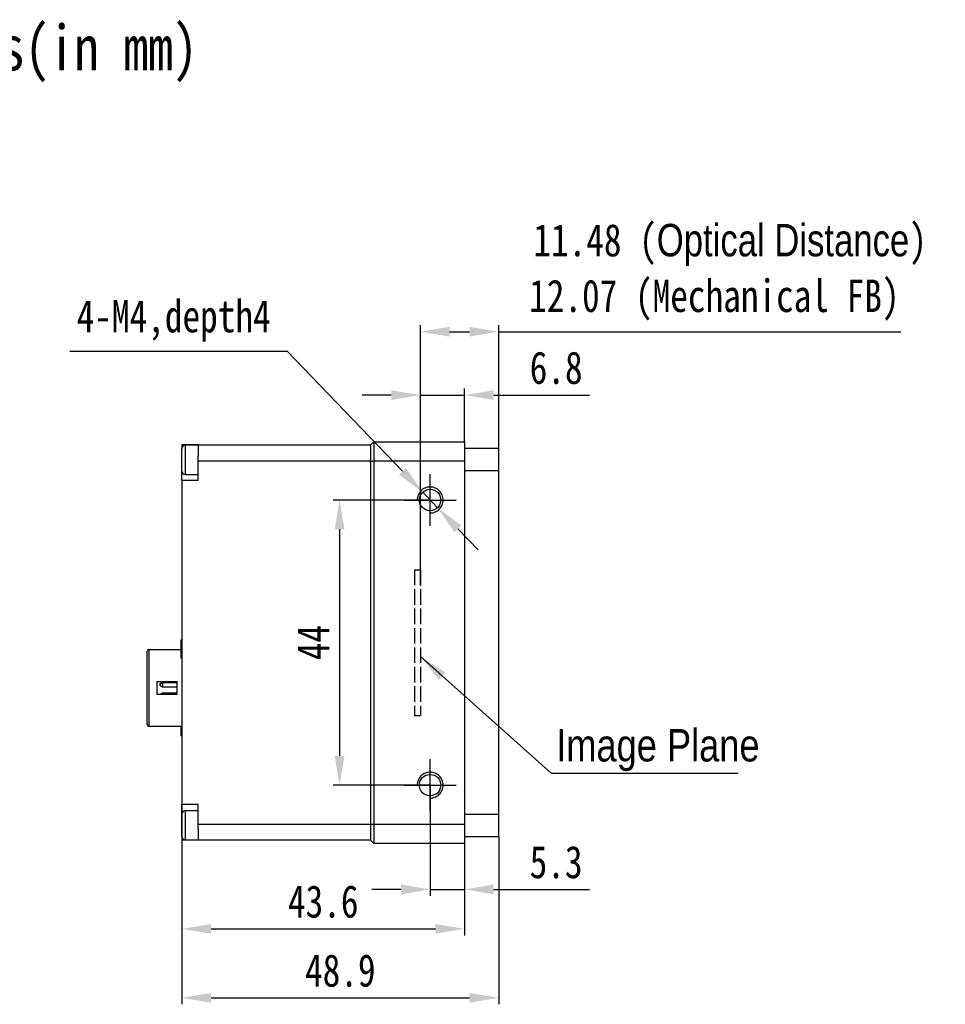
# Model space of a CAD drawing. Header units: millimetres. Extents: x 0 to 15012, y -67 to 210.
# Tile 3 of 4: x 14796 to 14938, y 58 to 210. Entities that reach past the tile are written whole.
import ezdxf

# ---------------------------------------------------------------- set-up
doc = ezdxf.new("R2010")
doc.units = ezdxf.units.MM
for name, pattern in [('ACAD_ISO02W100', [15, 12, -3]), ('CENTER', [50.8, 31.75, -6.35, 6.35, -6.35]), ('CENTER2', [28.575, 19.05, -3.175, 3.175, -3.175])]:
    doc.linetypes.add(name, pattern=pattern)
doc.layers.get('0').update_dxf_attribs({"lineweight": 15})
for name, color, linetype, lineweight in [('粗实线', 7, 'Continuous', 50), ('细实线', 3, 'Continuous', 25), ('细点画线', 1, 'CENTER2', 25), ('细虚线', 2, 'ACAD_ISO02W100', 25)]:
    doc.layers.add(name, color=color, linetype=linetype, lineweight=lineweight)
doc.styles.add('iTek', font='txt', dxfattribs={"width": 0.8, "height": 5})
doc.dimstyles.new('iTek', dxfattribs={"dimscale": 0, "dimtxt": 5, "dimasz": 4.5, "dimexe": 1, "dimexo": 0, "dimgap": 1.5, "dimtad": 1, "dimtoh": 1, "dimdsep": 46, "dimtxsty": 'iTek', "dimcen": 4, "dimclrd": 256, "dimclre": 256, "dimclrt": 256, "dimazin": 2, "dimtfac": 1, "dimtmove": 0, "dimatfit": 3, "dimfxl": 1, "dimlwd": -1, "dimlwe": -1, "dimarcsym": 0})

# ---------------------------------------------------------------- blocks, each defined once
blk = doc.blocks.new('*D153')
at = {"layer": 'Defpoints', "color": 0, "linetype": 'CENTER'}
for p in [(14864.27, 152.01), (14864.27, 144.82), (14857.47, 122.62)]:
    blk.add_point(p, dxfattribs=at)
at = {"layer": '细实线'}
for p, q in [((14852.97, 152.01), (14848.47, 152.01)), ((14857.47, 122.62), (14857.47, 153.01)), ((14857.47, 152.01), (14864.27, 152.01)), ((14864.27, 144.82), (14864.27, 153.01)), ((14868.77, 152.01), (14883.55, 152.01))]:
    blk.add_line(p, q, dxfattribs=at)
at = {"layer": '细实线', "linetype": 'CENTER'}
for points in [[(14852.97, 152.76), (14852.97, 151.26), (14857.47, 152.01)], [(14868.77, 152.76), (14868.77, 151.26), (14864.27, 152.01)]]:
    blk.add_solid(points, dxfattribs=at)
at = {"layer": '细实线', "linetype": 'CENTER', "insert": (14878.41, 156.21), "char_height": 5, "attachment_point": 5, "style": 'iTek'}
blk.add_mtext('6.8', dxfattribs=at)
blk = doc.blocks.new('*D149')
at = {"layer": 'Defpoints', "color": 0, "linetype": 'CENTER'}
for p in [(14869.54, 161.79), (14869.54, 130.81), (14857.47, 122.62)]:
    blk.add_point(p, dxfattribs=at)
at = {"layer": '细实线'}
for p, q in [((14857.47, 122.62), (14857.47, 162.79)), ((14869.54, 130.81), (14869.54, 162.79)), ((14861.97, 161.79), (14865.04, 161.79)), ((14869.54, 161.79), (14931.58, 161.79))]:
    blk.add_line(p, q, dxfattribs=at)
at = {"layer": '细实线', "linetype": 'CENTER'}
for points in [[(14861.97, 162.54), (14861.97, 161.04), (14857.47, 161.79)], [(14865.04, 162.54), (14865.04, 161.04), (14869.54, 161.79)]]:
    blk.add_solid(points, dxfattribs=at)
at = {"layer": '细实线', "linetype": 'CENTER', "insert": (14902.81, 166.67), "char_height": 5, "attachment_point": 5, "style": 'iTek'}
blk.add_mtext('12.07 (Mechanical FB)', dxfattribs=at)
blk = doc.blocks.new('*D150')
at = {"layer": 'Defpoints', "color": 0}
for p in [(14820.68, 88.82), (14864.27, 82.82), (14864.27, 69.64)]:
    blk.add_point(p, dxfattribs=at)
at = {"layer": '细实线'}
for p, q in [((14820.68, 88.82), (14820.68, 68.64)), ((14864.27, 82.82), (14864.27, 68.64)), ((14825.18, 69.64), (14859.77, 69.64))]:
    blk.add_line(p, q, dxfattribs=at)
for points in [[(14825.18, 70.39), (14825.18, 68.89), (14820.68, 69.64)], [(14859.77, 70.39), (14859.77, 68.89), (14864.27, 69.64)]]:
    blk.add_solid(points, dxfattribs=at)
at = {"layer": '细实线', "insert": (14842.47, 73.84), "char_height": 5, "attachment_point": 5, "style": 'iTek'}
blk.add_mtext('43.6', dxfattribs=at)
blk = doc.blocks.new('*D151')
at = {"layer": 'Defpoints', "color": 0, "linetype": 'CENTER'}
for p in [(14857.82, 137.01), (14860.11, 134.63)]:
    blk.add_point(p, dxfattribs=at)
at = {"layer": '细实线'}
for p, q in [((14803.38, 158.77), (14836.91, 158.77)), ((14836.91, 158.77), (14854.71, 140.25)), ((14860.11, 134.63), (14857.82, 137.01)), ((14863.23, 131.39), (14866.35, 128.14))]:
    blk.add_line(p, q, dxfattribs=at)
at = {"layer": '细实线', "linetype": 'CENTER'}
for points in [[(14855.25, 140.77), (14854.16, 139.73), (14857.82, 137.01)], [(14863.77, 131.91), (14862.69, 130.87), (14860.11, 134.63)]]:
    blk.add_solid(points, dxfattribs=at)
at = {"layer": '细实线', "linetype": 'CENTER', "insert": (14819.4, 163.48), "char_height": 5, "attachment_point": 5, "style": 'iTek'}
blk.add_mtext('4-M4,depth4', dxfattribs=at)
blk = doc.blocks.new('*D154')
at = {"layer": 'Defpoints', "color": 0}
for p in [(14858.97, 135.82), (14845, 91.82), (14858.97, 91.82)]:
    blk.add_point(p, dxfattribs=at)
at = {"layer": '细实线'}
for p, q in [((14858.97, 135.82), (14844, 135.82)), ((14845, 131.32), (14845, 96.32)), ((14858.97, 91.82), (14844, 91.82))]:
    blk.add_line(p, q, dxfattribs=at)
for points in [[(14844.25, 131.32), (14845.75, 131.32), (14845, 135.82)], [(14844.25, 96.32), (14845.75, 96.32), (14845, 91.82)]]:
    blk.add_solid(points, dxfattribs=at)
at = {"layer": '细实线', "insert": (14840.92, 113.82), "char_height": 5, "attachment_point": 5, "rotation": 90, "style": 'iTek'}
blk.add_mtext('44', dxfattribs=at)
blk = doc.blocks.new('*D152')
at = {"layer": 'Defpoints', "color": 0}
for p in [(14858.97, 91.82), (14864.27, 82.82), (14864.27, 75.73)]:
    blk.add_point(p, dxfattribs=at)
at = {"layer": '细实线'}
for p, q in [((14858.97, 91.82), (14858.97, 74.73)), ((14864.27, 82.82), (14864.27, 74.73)), ((14854.47, 75.73), (14849.97, 75.73)), ((14858.97, 75.73), (14864.27, 75.73)), ((14868.77, 75.73), (14883.54, 75.73))]:
    blk.add_line(p, q, dxfattribs=at)
for points in [[(14854.47, 76.48), (14854.47, 74.98), (14858.97, 75.73)], [(14868.77, 76.48), (14868.77, 74.98), (14864.27, 75.73)]]:
    blk.add_solid(points, dxfattribs=at)
at = {"layer": '细实线', "insert": (14878.4, 79.92), "char_height": 5, "attachment_point": 5, "style": 'iTek'}
blk.add_mtext('5.3', dxfattribs=at)
blk = doc.blocks.new('*D155')
at = {"layer": 'Defpoints', "color": 0}
for p in [(14820.68, 88.82), (14869.54, 83.82), (14869.54, 59)]:
    blk.add_point(p, dxfattribs=at)
at = {"layer": '细实线'}
for p, q in [((14820.68, 88.82), (14820.68, 58)), ((14869.54, 83.82), (14869.54, 58)), ((14825.18, 59), (14865.04, 59))]:
    blk.add_line(p, q, dxfattribs=at)
for points in [[(14825.18, 59.75), (14825.18, 58.25), (14820.68, 59)], [(14865.04, 59.75), (14865.04, 58.25), (14869.54, 59)]]:
    blk.add_solid(points, dxfattribs=at)
at = {"layer": '细实线', "insert": (14845.11, 63.19), "char_height": 5, "attachment_point": 5, "style": 'iTek'}
blk.add_mtext('48.9', dxfattribs=at)

msp = doc.modelspace()

# ---------------------------------------------------------------- linework, layer by layer
at = {"linetype": 'Continuous', "lineweight": 30}
for centre in [(14858.967, 135.82), (14858.967, 91.82)]:
    msp.add_circle(centre, 1.65, dxfattribs=at)
at = {"layer": '粗实线', "lineweight": 30}
for p, q in [((14850.267, 144.82), (14849.767, 144.32)), ((14850.267, 144.82), (14850.267, 141.82)), ((14850.267, 144.82), (14864.267, 144.82)), ((14864.267, 144.82), (14864.267, 141.82)), ((14823.177, 144.32), (14820.677, 144.32)), ((14820.677, 144.32), (14820.677, 143.77)), ((14820.677, 142.02), (14820.677, 143.77)), ((14823.177, 144.27), (14821.177, 144.27)), ((14821.177, 144.27), (14821.177, 142.02)), ((14823.177, 144.32), (14849.767, 144.32)), ((14823.177, 144.188), (14823.177, 144.32)), ((14823.177, 144.188), (14823.177, 142.62)), ((14849.767, 144.32), (14849.767, 141.82)), ((14864.267, 143.82), (14869.537, 143.82)), ((14869.537, 143.82), (14869.537, 140.32)), ((14820.677, 140.27), (14820.677, 142.02)), ((14821.177, 142.02), (14821.177, 139.77)), ((14823.177, 141.82), (14823.177, 142.62)), ((14849.767, 141.82), (14823.177, 141.82)), ((14823.177, 138.82), (14823.177, 141.82)), ((14849.767, 141.82), (14849.767, 85.82)), ((14849.767, 141.82), (14850.267, 141.82)), ((14864.267, 141.82), (14850.267, 141.82)), ((14850.267, 141.82), (14850.267, 85.82)), ((14864.267, 141.82), (14864.267, 85.82)), ((14820.677, 138.82), (14820.677, 140.27)), ((14869.537, 140.32), (14864.267, 140.32)), ((14869.537, 140.32), (14869.537, 87.32)), ((14823.177, 138.82), (14820.677, 138.82)), ((14820.677, 138.82), (14820.677, 88.82)), ((14821.177, 139.77), (14823.177, 139.77)), ((14820.677, 114.17), (14820.527, 114.17)), ((14820.527, 114.17), (14820.527, 112.821)), ((14820.527, 112.72), (14815.577, 112.72)), ((14815.577, 112.72), (14815.577, 100.92)), ((14820.527, 112.821), (14820.527, 111.47)), ((14820.527, 111.47), (14820.677, 111.47)), ((14816.877, 107.82), (14819.877, 107.82)), ((14816.877, 105.82), (14816.877, 107.82)), ((14817.677, 107.67), (14817.277, 107.415)), ((14817.677, 107.589), (14817.277, 107.334)), ((14817.277, 107.415), (14817.277, 107.334)), ((14817.277, 107.334), (14817.277, 107.243)), ((14817.277, 107.243), (14817.677, 106.989)), ((14819.877, 107.67), (14817.677, 107.67)), ((14817.677, 107.67), (14817.677, 107.589)), ((14819.877, 107.589), (14817.677, 107.589)), ((14817.677, 107.589), (14817.677, 106.989)), ((14817.677, 106.989), (14819.877, 106.989)), ((14819.877, 107.82), (14819.877, 105.82)), ((14819.877, 105.82), (14816.877, 105.82)), ((14817.677, 106.02), (14817.363, 105.82)), ((14819.877, 106.02), (14817.677, 106.02)), ((14817.677, 106.02), (14817.677, 105.82)), ((14815.577, 100.92), (14820.677, 100.92)), ((14820.527, 100.92), (14820.527, 99.47)), ((14820.527, 99.47), (14820.677, 99.47)), ((14823.177, 88.82), (14820.677, 88.82)), ((14820.677, 87.37), (14820.677, 88.82)), ((14823.177, 85.82), (14823.177, 88.82)), ((14820.677, 84.287), (14820.677, 87.37)), ((14823.177, 87.87), (14821.177, 87.87)), ((14821.177, 87.87), (14821.177, 83.906)), ((14864.267, 87.32), (14869.537, 87.32)), ((14869.537, 87.32), (14869.537, 83.82)), ((14823.177, 85.82), (14849.767, 85.82)), ((14823.177, 85.019), (14823.177, 85.82)), ((14849.767, 85.82), (14849.767, 83.32)), ((14849.767, 85.82), (14850.267, 85.82)), ((14850.267, 85.82), (14864.267, 85.82)), ((14850.267, 85.82), (14850.267, 82.82)), ((14864.267, 85.82), (14864.267, 82.82)), ((14820.677, 83.87), (14820.677, 84.287)), ((14820.677, 83.87), (14820.677, 83.32)), ((14821.177, 83.906), (14821.177, 83.37)), ((14823.177, 85.019), (14823.177, 83.906)), ((14823.177, 83.906), (14823.177, 83.451)), ((14869.537, 83.82), (14864.267, 83.82)), ((14823.177, 83.32), (14820.677, 83.32)), ((14821.177, 83.37), (14823.177, 83.37)), ((14823.177, 83.32), (14823.177, 83.451)), ((14849.767, 83.32), (14823.177, 83.32)), ((14849.767, 83.32), (14850.267, 82.82)), ((14864.267, 82.82), (14850.267, 82.82))]:
    msp.add_line(p, q, dxfattribs=at)
for centre in [(14858.967, 135.82), (14858.967, 135.82), (14858.967, 91.82), (14858.967, 91.82)]:
    msp.add_circle(centre, 1.65, dxfattribs=at)
for centre, radius, start, end in [((14821.177, 143.77), 0.5, 90, 180), ((14821.177, 140.27), 0.5, 180, 270), ((14815.577, 112.42), 0.3, 90, 180), ((14815.577, 101.22), 0.3, 180, 270), ((14821.177, 87.37), 0.5, 90, 180), ((14821.177, 83.87), 0.5, 180, 270)]:
    msp.add_arc(centre, radius, start, end, dxfattribs=at)
for points, knots in [([(14815.277, 112.42), (14815.277, 112.402), (14815.277, 112.364), (14815.277, 112.053), (14815.277, 111.536), (14815.277, 110.808), (14815.277, 110.059), (14815.277, 109.4), (14815.277, 108.727), (14815.277, 107.865), (14815.277, 107.161), (14815.277, 106.82)], [0, 0, 0, 0, 0.1164966, 0.2399716, 0.3685799, 0.4999174, 0.6312549, 0.6956116, 0.7600282, 0.8835032, 1, 1, 1, 1]), ([(14815.277, 106.82), (14815.277, 106.478), (14815.277, 105.775), (14815.277, 104.731), (14815.277, 103.727), (14815.277, 102.832), (14815.277, 102.224), (14815.277, 101.839), (14815.277, 101.534), (14815.277, 101.275), (14815.277, 101.238), (14815.277, 101.22)], [0, 0, 0, 0, 0.1164968, 0.2399717, 0.36858, 0.4999174, 0.6312549, 0.6956117, 0.7600283, 0.8835034, 1, 1, 1, 1])]:
    msp.add_open_spline(points, degree=3, knots=knots, dxfattribs=at)
at = {"layer": '细实线', "linetype": 'CENTER'}
for centre in [(14858.967, 135.82), (14858.967, 91.82)]:
    msp.add_arc(centre, 2, 270, 180, dxfattribs=at)
at = {"layer": '细点画线'}
for p, q in [((14858.967, 131.82), (14858.967, 139.82)), ((14854.967, 135.82), (14862.967, 135.82)), ((14858.967, 87.82), (14858.967, 95.82)), ((14854.967, 91.82), (14862.967, 91.82))]:
    msp.add_line(p, q, dxfattribs=at)
at = {"layer": '细虚线', "ltscale": 0.2}
for p, q in [((14856.566, 125.07), (14857.467, 125.07)), ((14856.566, 125.07), (14856.566, 102.57)), ((14857.467, 125.07), (14857.467, 102.57)), ((14856.566, 102.57), (14857.467, 102.57))]:
    msp.add_line(p, q, dxfattribs=at)

# ---------------------------------------------------------------- texts
at = {"layer": '细实线', "color": 1, "linetype": 'CENTER', "attachment_point": 1, "style": 'iTek'}
for s, insert, char_height, width in [('{\\C0;TS25MCXP Camera Mechanical Dimensions(in mm)}', (14655.472, 209.13), 7, 245.97301), ('{\\fArial|b0|i0|c0|p34;Image Plane}', (14878.417, 100.476), 5, 49.62247)]:
    msp.add_mtext(s, dxfattribs=dict(at, insert=insert, char_height=char_height, width=width))
at = {"layer": '细实线', "linetype": 'CENTER', "insert": (14874.882, 178.427), "char_height": 5, "width": 110.81781, "attachment_point": 1, "style": 'iTek'}
msp.add_mtext('11.48 ({\\f@方正黑体简体|b0|i0|c134|p2;Optical Distance})', dxfattribs=at)

# ---------------------------------------------------------------- dimensions: what is measured, and where the dimension line sits
at = {"layer": '细实线', "color": 1, "linetype": 'CENTER'}
dim = msp.add_linear_dim(base=(14869.537, 161.792), p1=(14857.467, 122.616), p2=(14869.537, 130.81), text='<> (Mechanical FB)', dimstyle='iTek', override={"dimscale": 1}, dxfattribs=at)
dim.commit()
dim.dimension.update_dxf_attribs({"geometry": '*D149', "text_midpoint": (14902.808, 161.792), "dimtype": 160})
dim = msp.add_diameter_dim_2p(p1=(14860.111, 134.63), p2=(14857.824, 137.009), text='4-M4,depth4', dimstyle='iTek', override={"dimscale": 1, "dimtxt": 5}, dxfattribs=at)
dim.commit()
dim.dimension.update_dxf_attribs({"geometry": '*D151', "text_midpoint": (14819.395, 158.769), "dimtype": 163})
dim = msp.add_linear_dim(base=(14864.267, 152.012), p1=(14857.467, 122.616), p2=(14864.267, 144.82), dimstyle='iTek', override={"dimscale": 1}, dxfattribs=at)
dim.commit()
dim.dimension.update_dxf_attribs({"geometry": '*D153', "text_midpoint": (14878.408, 152.012), "dimtype": 160})
at = {"layer": '细实线'}
dim = msp.add_linear_dim(base=(14844.999, 91.82), p1=(14858.967, 135.82), p2=(14858.967, 91.82), angle=90, dimstyle='iTek', override={"dimscale": 1}, dxfattribs=at)
dim.commit()
dim.dimension.update_dxf_attribs({"geometry": '*D154', "text_midpoint": (14840.916, 113.82)})
dim = msp.add_linear_dim(base=(14864.267, 75.731), p1=(14858.967, 91.82), p2=(14864.267, 82.82), dimstyle='iTek', override={"dimscale": 1}, dxfattribs=at)
dim.commit()
dim.dimension.update_dxf_attribs({"geometry": '*D152', "text_midpoint": (14878.403, 79.921)})
for base, p2, text, picture, middle in [((14864.267, 69.643), (14864.267, 82.82), '43.6', '*D150', (14842.472, 73.839)), ((14869.537, 59), (14869.537, 83.82), '48.9', '*D155', (14845.107, 63.19))]:
    dim = msp.add_linear_dim(base=base, p1=(14820.677, 88.82), p2=p2, text=text, dimstyle='iTek', override={"dimscale": 1}, dxfattribs=at)
    dim.commit()
    dim.dimension.update_dxf_attribs({"geometry": picture, "text_midpoint": middle})

# ---------------------------------------------------------------- leaders
at = {"layer": '细实线', "color": 1}
msp.add_leader([(14857.467, 111.678), (14877.635, 93.647), (14906.505, 93.647)], dimstyle='iTek', override={"dimscale": 1, "dimtad": 0}, dxfattribs=at)

doc.saveas('drawing.dxf')
